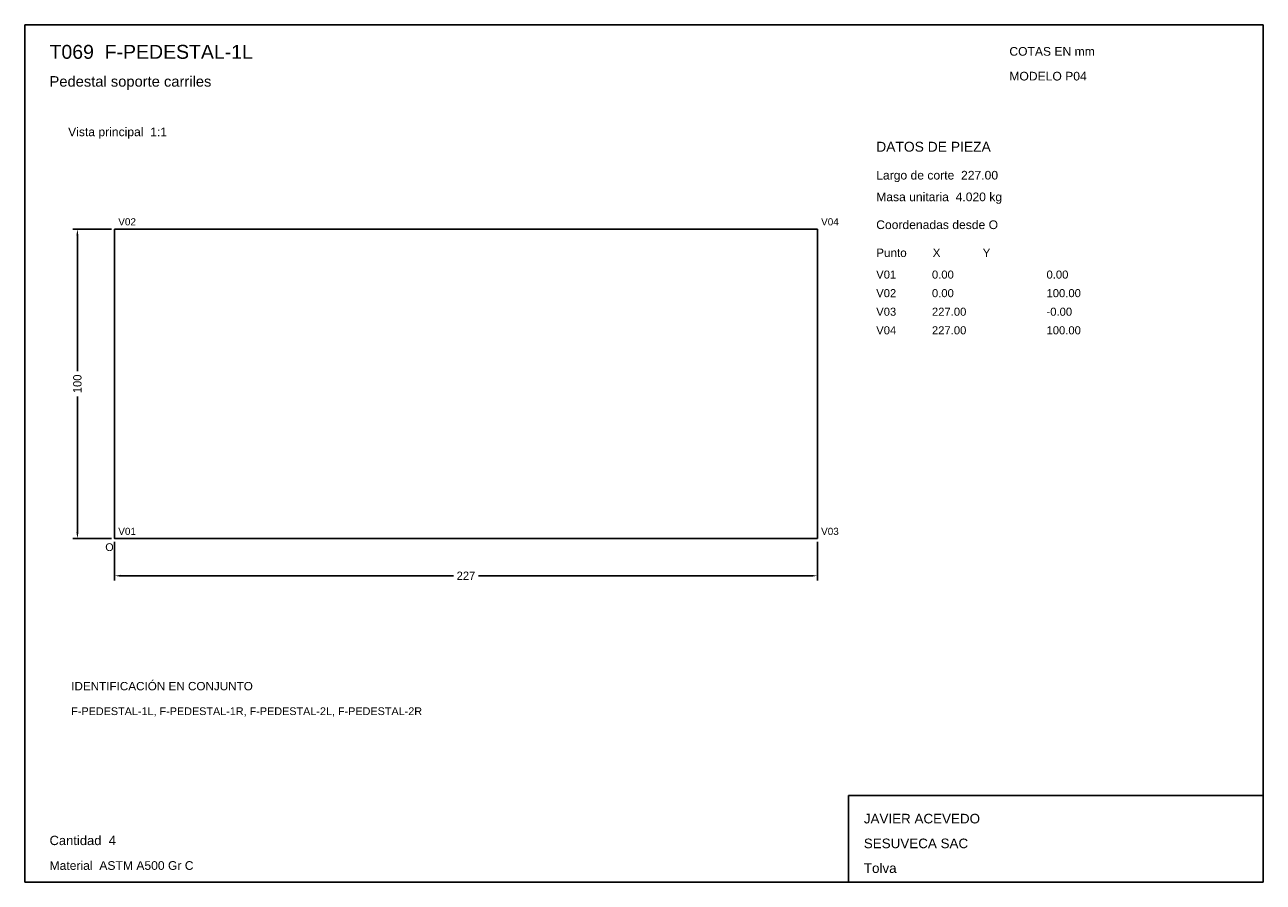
# Model space of a CAD drawing. Header units: millimetres. Extents: x 10 to 410, y 10 to 287.
import ezdxf

# ---------------------------------------------------------------- set-up
doc = ezdxf.new("R2010")
doc.units = ezdxf.units.MM
doc.styles.add('ARIAL', font='arial.ttf')
doc.dimstyles.get("Standard").update_dxf_attribs({"dimtxt": 2.5, "dimasz": 2.5, "dimexe": 1.25, "dimexo": 0.625, "dimtad": 1, "dimcen": 2.5, "dimazin": 3, "dimtfac": 1, "dimtmove": 0, "dimatfit": 3})

# ---------------------------------------------------------------- blocks, each defined once
blk = doc.blocks.new('_CLOSEDFILLED')
at = {"color": 0, "linetype": 'BYBLOCK'}
blk.add_solid([(-1, 0.16), (0, 0), (-1, -0.16)], dxfattribs=at)
blk = doc.blocks.new('*D1')
for p, q in [((39, 120), (39, 107.5)), ((266, 120), (266, 107.5)), ((41, 109), (148.45, 109)), ((156.55, 109), (264, 109))]:
    blk.add_line(p, q)
at = {"layer": 'Defpoints'}
for p in [(39, 121), (266, 121), (39, 109)]:
    blk.add_point(p, dxfattribs=at)
at = {"xscale": 2, "yscale": 2, "rotation": 180}
blk.add_blockref('_CLOSEDFILLED', (39, 109), dxfattribs=at)
at = {"xscale": 2, "yscale": 2}
blk.add_blockref('_CLOSEDFILLED', (266, 109), dxfattribs=at)
at = {"insert": (152.5, 109), "char_height": 2.7, "attachment_point": 5}
blk.add_mtext('227', dxfattribs=at)
blk = doc.blocks.new('*D2')
for p, q in [((38, 221), (25.5, 221)), ((27, 175.05), (27, 219)), ((27, 123), (27, 166.95)), ((38, 121), (25.5, 121))]:
    blk.add_line(p, q)
at = {"layer": 'Defpoints'}
for p in [(39, 221), (27, 121), (39, 121)]:
    blk.add_point(p, dxfattribs=at)
at = {"xscale": 2, "yscale": 2}
for p, rotation in [((27, 221), 90), ((27, 121), 270)]:
    blk.add_blockref('_CLOSEDFILLED', p, dxfattribs=dict(at, rotation=rotation))
at = {"insert": (27, 171), "char_height": 2.7, "attachment_point": 5, "rotation": 90}
blk.add_mtext('100', dxfattribs=at)

msp = doc.modelspace()

# ---------------------------------------------------------------- linework, layer by layer
for p, q in [((410, 287), (10, 287)), ((10, 287), (10, 10)), ((410, 10), (410, 287)), ((410, 38), (276, 38)), ((276, 38), (276, 10)), ((410, 10), (410, 38)), ((10, 10), (410, 10)), ((276, 10), (410, 10))]:
    msp.add_line(p, q)
for points in [[(39, 121), (39, 221), (39, 221)], [(266, 221), (39, 221), (39, 221)], [(266, 121), (266, 221), (266, 221)], [(266, 121), (39, 121), (39, 121)]]:
    msp.add_lwpolyline(points)

# ---------------------------------------------------------------- texts
at = {"style": 'ARIAL'}
for s, height, p in [('T069  F-PEDESTAL-1L', 4.5, (18, 276)), ('COTAS EN mm', 2.8, (328, 277)), ('Pedestal soporte carriles', 3.4, (18, 267)), ('MODELO P04', 2.8, (328, 269)), ('Vista principal  1:1', 2.8, (24, 251)), ('DATOS DE PIEZA', 3.2, (285, 246)), ('Largo de corte  227.00', 2.8, (285, 237)), ('Masa unitaria  4.020 kg', 2.8, (285, 230)), ('V02', 2.3, (40.2, 222.2)), ('V04', 2.3, (267.2, 222.2)), ('Coordenadas desde O', 2.8, (285, 221)), ('Punto        X             Y', 2.7, (285, 212)), ('V01', 2.6, (285, 205)), ('0.00', 2.6, (303, 205)), ('0.00', 2.6, (340, 205)), ('V02', 2.6, (285, 199)), ('0.00', 2.6, (303, 199)), ('100.00', 2.6, (340, 199)), ('V03', 2.6, (285, 193)), ('227.00', 2.6, (303, 193)), ('-0.00', 2.6, (340, 193)), ('V04', 2.6, (285, 187)), ('227.00', 2.6, (303, 187)), ('100.00', 2.6, (340, 187)), ('V01', 2.3, (40.2, 122.2)), ('V03', 2.3, (267.2, 122.2)), ('O', 2.5, (36, 117)), ('IDENTIFICACIÓN EN CONJUNTO', 2.7, (25, 72)), ('F-PEDESTAL-1L, F-PEDESTAL-1R, F-PEDESTAL-2L, F-PEDESTAL-2R', 2.5, (25, 64)), ('JAVIER ACEVEDO', 3.1, (281, 29)), ('Cantidad  4', 3, (18, 22)), ('SESUVECA SAC', 3.1, (281, 21)), ('Material  ASTM A500 Gr C', 2.8, (18, 14)), ('Tolva', 3.1, (281, 13))]:
    msp.add_text(s, height=height, dxfattribs=at).set_placement(p)

# ---------------------------------------------------------------- dimensions: what is measured, and where the dimension line sits
dim = msp.add_linear_dim(base=(27, 121), p1=(39, 121), p2=(39, 221), angle=90, dimstyle='Standard', override={"dimtxt": 2.7, "dimasz": 2, "dimexe": 1.5, "dimexo": 1, "dimgap": 1, "dimdec": 2, "dimlfac": 1, "dimzin": 8})
dim.commit()
dim.dimension.update_dxf_attribs({"geometry": '*D2', "text_midpoint": (27, 171)})
dim = msp.add_linear_dim(base=(39, 109), p1=(39, 121), p2=(266, 121), dimstyle='Standard', override={"dimtxt": 2.7, "dimasz": 2, "dimexe": 1.5, "dimexo": 1, "dimgap": 1, "dimdec": 2, "dimlfac": 1, "dimzin": 8})
dim.commit()
dim.dimension.update_dxf_attribs({"geometry": '*D1', "text_midpoint": (152.5, 109)})

doc.saveas('drawing.dxf')
